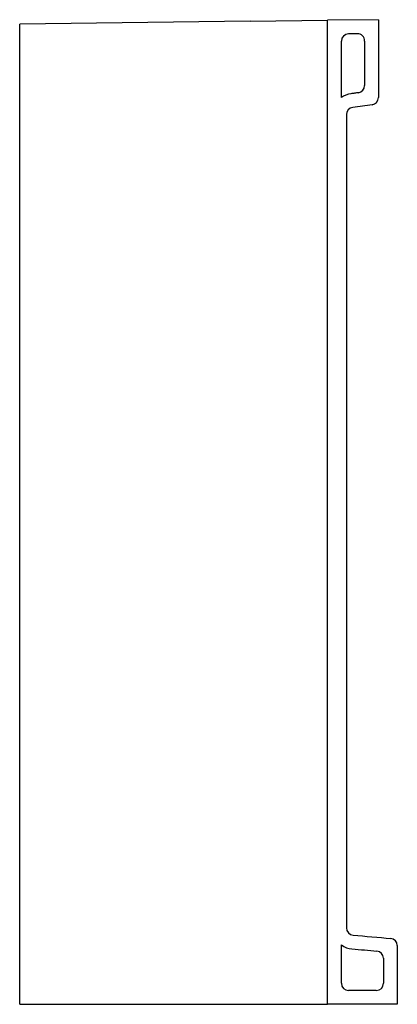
# Model space of a CAD drawing. Header units: millimetres. Extents: x 5044.166 to 5044.426, y 2462.667 to 2463.345.
import ezdxf

# ---------------------------------------------------------------- set-up
doc = ezdxf.new("R2010")
doc.units = ezdxf.units.MM
doc.layers.add('SANINDUSA', color=3, linetype='Continuous')

msp = doc.modelspace()

# ---------------------------------------------------------------- linework, layer by layer
at = {"layer": 'SANINDUSA'}
for p, q in [((5044.32494, 2463.34439), (5044.16623, 2463.34246)), ((5044.32494, 2463.34439), (5044.37823, 2463.34504)), ((5044.41323, 2463.34546), (5044.37823, 2463.34504)), ((5044.37823, 2462.66746), (5044.37823, 2463.34504)), ((5044.41323, 2463.34546), (5044.41323, 2463.29183)), ((5044.16623, 2462.66746), (5044.16623, 2463.34246)), ((5044.38773, 2463.29185), (5044.38773, 2463.33071)), ((5044.39867, 2463.33579), (5044.39267, 2463.33571)), ((5044.40373, 2463.33079), (5044.40373, 2463.30012)), ((5044.39123, 2463.2801), (5044.39123, 2462.72005)), ((5044.38773, 2462.68196), (5044.38773, 2462.70831)), ((5044.42623, 2462.70787), (5044.42623, 2462.66746)), ((5044.41673, 2462.69915), (5044.41673, 2462.68196)), ((5044.41173, 2462.67696), (5044.39273, 2462.67696)), ((5044.16623, 2462.66746), (5044.32494, 2462.66746)), ((5044.32494, 2462.66746), (5044.37823, 2462.66746)), ((5044.42623, 2462.66746), (5044.37823, 2462.66746))]:
    msp.add_line(p, q, dxfattribs=at)
at = {"layer": 'SANINDUSA', "flags": 128}
for points in [[(5044.39941, 2463.29517), (5044.39815, 2463.29499), (5044.3975, 2463.29491), (5044.39685, 2463.29482), (5044.39621, 2463.29473), (5044.39556, 2463.29464), (5044.39492, 2463.29455), (5044.39427, 2463.29447)], [(5044.40891, 2463.28687), (5044.40563, 2463.28643), (5044.40395, 2463.2862), (5044.40227, 2463.28597), (5044.40059, 2463.28574), (5044.39891, 2463.28551), (5044.39723, 2463.28528), (5044.39556, 2463.28505)], [(5044.3958, 2462.71507), (5044.40229, 2462.71451), (5044.40554, 2462.71424), (5044.40878, 2462.71396), (5044.41202, 2462.71368), (5044.41527, 2462.7134), (5044.41854, 2462.71312), (5044.42166, 2462.71285)], [(5044.39499, 2462.70561), (5044.39715, 2462.70542), (5044.39931, 2462.70524), (5044.40147, 2462.70505), (5044.40363, 2462.70487), (5044.40579, 2462.70468), (5044.40794, 2462.7045), (5044.41216, 2462.70413)]]:
    msp.add_lwpolyline(points, dxfattribs=at)
at = {"layer": 'SANINDUSA'}
for centre, radius, start, end in [((5044.39273, 2463.33071), 0.005, 90.69587, 180), ((5044.39873, 2463.33079), 0.005, 0, 90.69587), ((5044.39873, 2463.30012), 0.005, 277.76547, 0), ((5044.39623, 2463.2801), 0.0145, 97.76563, 125.8883), ((5044.40823, 2463.29183), 0.005, 277.76526, 0), ((5044.39623, 2463.2801), 0.005, 97.76563, 180), ((5044.39623, 2462.72005), 0.005, 180, 265.10037), ((5044.39623, 2462.72005), 0.0145, 234.1117, 265.10037), ((5044.42123, 2462.70787), 0.005, 0, 85.10085), ((5044.41173, 2462.69915), 0.005, 0, 85.10073), ((5044.39273, 2462.68196), 0.005, 180, 270), ((5044.41173, 2462.68196), 0.005, 270, 0)]:
    msp.add_arc(centre, radius, start, end, dxfattribs=at)

doc.saveas('drawing.dxf')
